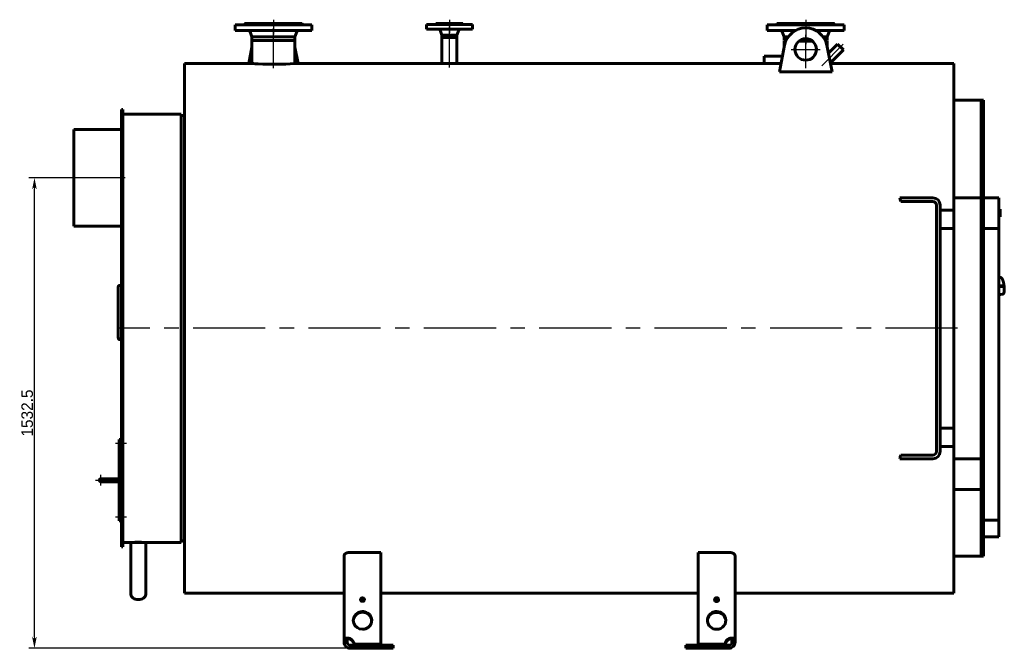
# Model space of a CAD drawing. Header units: millimetres. Extents: x 0 to 4672, y -177 to 841.
# Tile 3 of 6: x 1386 to 1814, y -136 to 137. Entities that reach past the tile are written whole.
import ezdxf

# ---------------------------------------------------------------- set-up
doc = ezdxf.new("R2010")
doc.units = ezdxf.units.MM
for name, pattern in [('CENTER_per1_scale0.029528', [1.5, 0.9375, -0.1875, 0.1875, -0.1875]), ('CENTER_per1_scale0.196850', [10, 6.25, -1.25, 1.25, -1.25]), ('CENTER_per1_scale0.228346', [11.6, 7.25, -1.45, 1.45, -1.45]), ('CENTER_per1_scale0.295276', [15, 9.375, -1.875, 1.875, -1.875]), ('CENTER_per1_scale0.393701', [20, 12.5, -2.5, 2.5, -2.5]), ('CENTER_per1_scale0.549103', [27.894428, 17.434017, -3.486803, 3.486803, -3.486803]), ('CENTER_per1_scale0.935039', [47.5, 29.6875, -5.9375, 5.9375, -5.9375]), ('CENTER_per2_scale0.688976', [35, 21.875, -4.375, 4.375, -4.375]), ('CENTER_per2_scale0.725328', [36.846672, 23.02917, -4.605834, 4.605834, -4.605834]), ('CENTER_per2_scale0.736546', [37.416536, 23.385335, -4.677067, 4.677067, -4.677067]), ('CENTER_per36_scale0.986075', [50.092593, 31.30787, -6.261574, 6.261574, -6.261574]), ('CENTER_per3_scale0.693750', [35.2425, 22.026562, -4.405312, 4.405312, -4.405312]), ('CENTER_per3_scale0.712141', [36.176784, 22.61049, -4.522098, 4.522098, -4.522098]), ('CENTER_per4_scale0.762795', [38.75, 24.21875, -4.84375, 4.84375, -4.84375])]:
    doc.linetypes.add(name, pattern=pattern)
doc.styles.add('TextStyle_1', font='T-FLEX Type A.TTF', dxfattribs={"height": 5})
doc.dimstyles.new('DIM_ST_1', dxfattribs={"dimtxt": 5, "dimasz": 5, "dimexe": 2.5, "dimexo": 0, "dimtad": 1, "dimlfac": 7.5, "dimrnd": 0.01, "dimdsep": 46, "dimtxsty": 'TextStyle_1', "dimblk": 'Arrow_3_C7_Status', "dimcen": 0.09, "dimclrd": 7, "dimclre": 7, "dimclrt": 7, "dimazin": 0, "dimtfac": 1, "dimtdec": 0, "dimtmove": 0, "dimatfit": 0, "dimldrblk": 'NONE', "dimfxl": 1, "dimtvp": 1, "dimtolj": 1, "dimarcsym": 0})

# ---------------------------------------------------------------- blocks, each defined once
blk = doc.blocks.new('Arrow_3_C7_Status')
at = {"color": 7, "linetype": 'Continuous', "lineweight": 0}
blk.add_line((-1, 0), (-0.8, 0), dxfattribs=at)
at = {"color": 7}
blk.add_solid([(-1, -0.2), (0, 0), (-0.8, 0), (-1, 0.2)], dxfattribs=at)
blk = doc.blocks.new('*D7')
at = {"color": 7, "lineweight": -2}
for p, q in [((-201.98, 68.67), (-221.56, 68.67)), ((-219.06, -130.67), (-219.06, 63.67)), ((-80.25, -135.67), (-221.56, -135.67))]:
    blk.add_line(p, q, dxfattribs=at)
at = {"layer": 'Defpoints', "color": 0}
for p in [(-219.06, 68.67), (-201.98, 68.67), (-80.25, -135.67)]:
    blk.add_point(p, dxfattribs=at)
at = {"color": 7, "lineweight": -2, "xscale": 5, "yscale": 5, "zscale": 5}
for p, rotation in [((-219.06, 68.67), 90), ((-219.06, -135.67), 270)]:
    blk.add_blockref('Arrow_3_C7_Status', p, dxfattribs=dict(at, rotation=rotation))
at = {"color": 7, "insert": (-222.19, -33.5), "char_height": 5, "attachment_point": 5, "rotation": 90, "style": 'TextStyle_1'}
blk.add_mtext('\\A1;1532.5{\\H0.5x;\\S^ ;}', dxfattribs=at)
blk = doc.blocks.new('_None')
blk = doc.blocks.new('Проекция_1')
at = {"color": 7, "linetype": 'CENTER_per1_scale0.029528', "lineweight": 25}
for p, q in [((-115.3159, 137.3333), (-115.3159, 133.8)), ((-38.9159, 137.3333), (-38.9159, 133.8)), ((115.7507, 137.3333), (115.7507, 133.8))]:
    blk.add_line(p, q, dxfattribs=at)
at = {"color": 7, "linetype": 'CENTER_per1_scale0.393701', "lineweight": 25}
for p, q in [((-115.3159, 136.9333), (-115.3159, 130.9333)), ((115.7507, 136.9333), (115.7507, 130.9333))]:
    blk.add_line(p, q, dxfattribs=at)
at = {"color": 7, "linetype": 'CENTER_per1_scale0.295276', "lineweight": 25}
blk.add_line((-38.9159, 136.9333), (-38.9159, 131.6), dxfattribs=at)
at = {"color": 7, "linetype": 'Continuous', "lineweight": 60}
for p, q in [((-121.694, 135.1333), (-131.9826, 135.1333)), ((-131.9826, 135.1333), (-131.9826, 132.6)), ((-121.694, 132.6), (-131.9826, 132.6)), ((-128.0493, 135.2667), (-120.1888, 135.2667)), ((-128.0493, 135.2667), (-128.0493, 135.1333)), ((-127.8493, 135.6667), (-120.1122, 135.6667)), ((-127.8493, 135.6667), (-127.8493, 135.4667)), ((-98.6493, 135.1333), (-121.694, 135.1333)), ((-98.6493, 132.6), (-121.694, 132.6)), ((-120.1888, 135.2667), (-102.5826, 135.2667)), ((-120.1122, 135.6667), (-102.7826, 135.6667)), ((-102.7826, 135.4667), (-102.7826, 135.6667)), ((-102.5826, 135.1333), (-102.5826, 135.2667)), ((-98.6493, 132.6), (-98.6493, 135.1333)), ((-48.9159, 135.2667), (-28.9159, 135.2667)), ((-48.9159, 135.2667), (-48.9159, 133.2667)), ((-48.9159, 133.2667), (-28.9159, 133.2667)), ((-44.7826, 135.6667), (-33.0493, 135.6667)), ((-44.7826, 135.6667), (-44.7826, 135.4667)), ((-42.9833, 132.759), (-42.1359, 130.6)), ((-35.6959, 130.6), (-34.8485, 132.759)), ((-33.0493, 135.4667), (-33.0493, 135.6667)), ((-28.9159, 133.2667), (-28.9159, 135.2667)), ((99.0841, 135.1333), (122.1288, 135.1333)), ((99.0841, 135.1333), (99.0841, 132.6)), ((99.0841, 132.6), (111.293, 132.6)), ((103.0174, 135.2667), (103.0174, 135.1333)), ((103.0174, 135.2667), (120.6236, 135.2667)), ((103.2174, 135.6667), (120.547, 135.6667)), ((103.2174, 135.6667), (103.2174, 135.4667)), ((120.2084, 132.6), (122.1288, 132.6)), ((120.547, 135.6667), (128.2841, 135.6667)), ((120.6236, 135.2667), (128.4841, 135.2667)), ((132.4174, 135.1333), (122.1288, 135.1333)), ((132.4174, 132.6), (122.1288, 132.6)), ((128.2841, 135.4667), (128.2841, 135.6667)), ((128.4841, 135.1333), (128.4841, 135.2667)), ((132.4174, 132.6), (132.4174, 135.1333)), ((-125.4517, 132.0526), (-124.6293, 129.9333)), ((-124.6293, 129.9333), (-124.6293, 128.3333)), ((-124.6293, 129.9333), (-118.88, 129.9333)), ((-121.9015, 128.3333), (-124.6293, 128.3333)), ((-124.6293, 128.3333), (-124.6293, 118.3333)), ((-124.6293, 128.3333), (-118.88, 128.3333)), ((-106.0026, 128.3333), (-121.9015, 128.3333)), ((-118.88, 129.9333), (-106.0026, 129.9333)), ((-118.88, 128.3333), (-106.0026, 128.3333)), ((-106.0026, 129.9333), (-105.1801, 132.0526)), ((-106.0026, 128.3333), (-106.0026, 129.9333)), ((-106.0026, 118.3333), (-106.0026, 128.3333)), ((-42.1359, 130.6), (-42.1359, 129.6667)), ((-42.1359, 130.6), (-35.6959, 130.6)), ((-35.6959, 129.6667), (-42.1359, 129.6667)), ((-42.1359, 129.6667), (-42.1359, 118.3333)), ((-42.1359, 129.6667), (-35.6959, 129.6667)), ((-35.6959, 129.6667), (-35.6959, 130.6)), ((-35.6959, 118.3333), (-35.6959, 129.6667)), ((105.6149, 132.0526), (106.4374, 129.9333)), ((106.4374, 129.9333), (106.4374, 128.3333)), ((106.4374, 129.9333), (108.2345, 129.9333)), ((106.4374, 128.3333), (107.2867, 128.3333)), ((113.2394, 128.3333), (118.262, 128.3333)), ((123.2669, 129.9333), (125.0641, 129.9333)), ((124.2148, 128.3333), (125.0641, 128.3333)), ((125.0641, 129.9333), (125.8865, 132.0526)), ((125.0641, 128.3333), (125.0641, 129.9333)), ((-124.6293, 125.4167), (-126.0328, 118.3333)), ((-104.599, 118.3333), (-106.0026, 125.4167)), ((106.5954, 126.2141), (104.3145, 114.7031)), ((107.1121, 127.9333), (106.4374, 127.9333)), ((106.4374, 127.9333), (106.4374, 125.4167)), ((118.7992, 127.9333), (112.7022, 127.9333)), ((125.0641, 127.9333), (124.3894, 127.9333)), ((127.187, 114.7031), (124.9061, 126.2141)), ((125.0641, 125.4167), (125.0641, 127.9333)), ((129.599, 126.7377), (125.5956, 122.7343)), ((126.4344, 118.5009), (132.1351, 124.2016)), ((129.599, 126.7377), (132.1351, 124.2016)), ((97.7707, 121.46), (97.7707, 118.3272)), ((105.6534, 121.46), (97.7707, 121.46)), ((-153.9826, -111.6667), (-153.9826, 118.3333)), ((-124.6293, 118.3333), (-153.9826, 118.3333)), ((-42.1359, 118.3333), (-106.0026, 118.3333)), ((97.7707, 118.3333), (-35.6959, 118.3333)), ((105.0326, 118.3272), (97.7707, 118.3272)), ((180.0174, 118.3333), (126.4676, 118.3333)), ((180.0174, 118.3333), (180.0174, 54.6667)), ((127.187, 114.7031), (104.3145, 114.7031)), ((-181.3159, 90.55), (-181.3159, 98.3333)), ((-180.6493, 98.3333), (-181.3159, 98.3333)), ((-180.6493, 90.55), (-180.6493, 98.3333)), ((191.8841, 102.3333), (180.0174, 102.3333)), ((191.8841, 60), (191.8841, 102.3333)), ((192.9507, 102.3333), (191.8841, 102.3333)), ((191.8841, 60), (191.8841, 102.3333)), ((192.9507, 60), (192.9507, 102.3333)), ((-155.3159, 96.3333), (-180.6493, 96.3333)), ((-155.3159, 96.3333), (-155.3159, 3.3333)), ((-153.9826, 95.6667), (-155.3159, 95.6667)), ((-181.3159, 90.55), (-181.3159, 90.0038)), ((-181.3159, 83.3372), (-181.3159, 90.0038)), ((-181.3159, 90.0038), (-180.6493, 90.0038)), ((-180.6493, 90.55), (-180.6493, 90.0038)), ((-180.6493, 83.3372), (-180.6493, 90.0038)), ((-201.9826, 89.6667), (-181.3159, 89.6667)), ((-201.9826, 47.6667), (-201.9826, 89.6667)), ((-181.3159, 77.6726), (-181.3159, 83.3372)), ((-180.6493, 77.6726), (-180.6493, 83.3372)), ((-181.3159, 72.7979), (-181.3159, 77.6726)), ((-180.6493, 77.6726), (-180.6493, 72.7979)), ((-181.3159, 72.7979), (-181.3159, -91.6667)), ((-180.6493, 72.7979), (-180.6493, -91.6667)), ((163.4787, 60), (156.6631, 60)), ((163.4787, 60), (166.6049, 60)), ((170.9507, 60), (166.6049, 60)), ((191.8841, 60), (180.0174, 60)), ((192.9507, 60), (191.8841, 60)), ((191.8841, 60), (191.8841, 41.3333)), ((191.8841, 60), (191.8841, 41.3333)), ((192.9507, 60), (192.9507, 41.3333)), ((199.6174, 60), (192.9507, 60)), ((192.9507, 60), (192.9507, 46.6667)), ((199.6174, 46.6667), (199.6174, 60)), ((163.4787, 58.4), (156.9921, 58.4)), ((166.6049, 58.4), (163.4787, 58.4)), ((170.9507, 58.4), (166.6049, 58.4)), ((172.5507, 56.8), (172.5507, -50.1333)), ((174.1507, 56.8), (174.1507, -50.1333)), ((174.1507, 54.6667), (180.0174, 54.6667)), ((180.0174, 46.6667), (180.0174, 54.6667)), ((200.1774, 55.0357), (199.6174, 55.0357)), ((200.1774, 51.7019), (199.6174, 51.7019)), ((199.6174, 51.6941), (200.1774, 51.6941)), ((200.1774, 51.7019), (200.1774, 55.0357)), ((200.1774, 55.0295), (200.1774, 55.0295)), ((200.1774, 51.6976), (200.1774, 51.6997)), ((200.1774, 51.6946), (200.1774, 51.6976)), ((-201.9826, 47.6667), (-181.3159, 47.6667)), ((180.0174, 46.6667), (174.1507, 46.6667)), ((180.0174, 46.6667), (180.0174, -40)), ((192.9507, 46.6667), (199.6174, 46.6667)), ((199.6174, -80.0726), (199.6174, 46.6667)), ((191.8841, 41.3333), (191.8841, 3.3333)), ((191.8841, -34.6667), (191.8841, 41.3333)), ((192.9507, 41.3333), (192.9507, 3.3333)), ((-182.6493, 21.44), (-182.6493, -0.5749)), ((-181.3159, 21.9339), (-181.9826, 21.9339)), ((200.2503, 25.3798), (199.6174, 25.295)), ((201.4156, 21.9655), (199.6174, 21.7246)), ((199.6174, 21.2631), (201.4744, 21.5119)), ((201.4473, 21.967), (201.4222, 21.9661)), ((201.4348, 21.9667), (201.4511, 21.967)), ((201.4926, 21.5171), (201.5209, 21.5285)), ((201.5539, 21.756), (201.5729, 21.6019)), ((201.5765, 21.9153), (201.5967, 21.7626)), ((201.5967, 21.7626), (201.6155, 21.6099)), ((199.6174, 17.8961), (201.2241, 18.1114)), ((-155.3159, 3.3333), (-155.3159, -89.6667)), ((191.8841, 3.3333), (191.8841, -34.6667)), ((192.9507, 3.3333), (192.9507, -34.6667)), ((-182.6493, -0.974), (-182.6493, -0.5749)), ((-181.9826, -1.2195), (-181.3159, -1.2195)), ((-181.9826, -1.6038), (-181.3159, -1.6038)), ((191.8841, -53.3333), (191.8841, -34.6667)), ((191.8841, -53.3333), (191.8841, -34.6667)), ((192.9507, -53.3333), (192.9507, -34.6667)), ((174.1507, -40), (180.0174, -40)), ((180.0174, -48), (180.0174, -40)), ((-182.2493, -46.3333), (-182.2493, -45)), ((-182.2493, -45), (-181.5826, -45)), ((-182.2493, -46.3333), (-182.2493, -45)), ((-182.2493, -45), (-181.5826, -45)), ((-182.2493, -46.3333), (-182.2493, -79)), ((-182.2493, -46.3333), (-182.2493, -79)), ((-181.5826, -45), (-181.5826, -46.3333)), ((-181.5826, -45), (-181.5826, -46.3333)), ((-181.3159, -46), (-181.5826, -46)), ((-181.5826, -79), (-181.5826, -46.3333)), ((-181.5826, -79), (-181.5826, -46.3333)), ((-181.5826, -47.3333), (-181.3159, -47.3333)), ((180.0174, -48), (174.1507, -48)), ((180.0174, -48), (180.0174, -111.6667)), ((156.6631, -53.3333), (163.4787, -53.3333)), ((156.9921, -51.7333), (163.4787, -51.7333)), ((163.4787, -51.7333), (166.6049, -51.7333)), ((166.6049, -53.3333), (163.4787, -53.3333)), ((170.9507, -51.7333), (166.6049, -51.7333)), ((170.9507, -53.3333), (166.6049, -53.3333)), ((191.8841, -53.3333), (180.0174, -53.3333)), ((191.8841, -53.3333), (191.8841, -95.6667)), ((192.9507, -53.3333), (191.8841, -53.3333)), ((191.8841, -66.6702), (191.8841, -53.3333)), ((192.9507, -53.3333), (192.9507, -95.6667)), ((-188.5826, -62), (-190.2493, -62)), ((-188.5826, -62), (-190.2493, -62)), ((-190.2493, -63.3333), (-188.5826, -63.3333)), ((-190.2493, -63.3333), (-188.5826, -63.3333)), ((-182.2493, -62), (-188.5826, -62)), ((-182.2493, -62), (-188.5826, -62)), ((-182.2493, -62), (-188.5826, -62)), ((-188.5826, -63.3333), (-182.2493, -63.3333)), ((-188.5826, -63.3333), (-182.2493, -63.3333)), ((180.0174, -66.6702), (191.8841, -66.6702)), ((180.0174, -66.6702), (191.8841, -66.6702)), ((191.8841, -66.6702), (191.8841, -95.6667)), ((-182.2493, -80.3333), (-182.2493, -79)), ((-182.2493, -80.3333), (-182.2493, -79)), ((-181.5826, -80.3333), (-182.2493, -80.3333)), ((-181.5826, -80.3333), (-182.2493, -80.3333)), ((-181.3159, -78), (-181.5826, -78)), ((-181.5826, -79), (-181.5826, -80.3333)), ((-181.5826, -79), (-181.5826, -80.3333)), ((-181.5826, -79.3333), (-181.3159, -79.3333)), ((192.9507, -87.226), (192.9507, -80.0726)), ((192.9507, -80.0726), (199.6174, -80.0726)), ((199.6174, -80.0726), (199.6174, -87.226)), ((-180.6493, -89.6667), (-177.2026, -89.6667)), ((-177.2026, -89.6667), (-173.9826, -89.6667)), ((-177.2026, -89.6667), (-177.2026, -112.2328)), ((-173.9826, -89.6667), (-170.7626, -89.6667)), ((-170.7626, -89.6667), (-170.7626, -112.2328)), ((-170.7626, -89.6667), (-155.3159, -89.6667)), ((-155.3159, -89), (-153.9826, -89)), ((199.6174, -87.226), (192.9507, -87.226)), ((-181.3159, -91.6667), (-180.6493, -91.6667)), ((-68.6493, -94.0002), (-81.9826, -94.0002)), ((-68.6493, -94.0002), (-68.6493, -133.8595)), ((82.4174, -94.0002), (69.0841, -94.0002)), ((69.0841, -133.8595), (69.0841, -94.0002)), ((-84.6493, -132.1375), (-84.6493, -95.4528)), ((85.0841, -95.4528), (85.0841, -132.1375)), ((180.0174, -95.6667), (191.8841, -95.6667)), ((191.8841, -95.6667), (192.9507, -95.6667)), ((-173.983, -114.5097), (-173.983, -114.5097)), ((-173.9822, -114.5097), (-173.9822, -114.5097)), ((-153.9826, -111.6667), (-84.6493, -111.6667)), ((-68.6493, -111.6667), (69.0841, -111.6667)), ((85.0841, -111.6667), (180.0174, -111.6667)), ((-84.6493, -132.1375), (-84.6493, -133)), ((-84.6493, -132.1375), (-83.3159, -132.1375)), ((-83.3159, -132.1375), (-83.3159, -133)), ((-81.9826, -131.7924), (-81.9826, -131.4473)), ((82.4174, -131.7924), (82.4174, -131.4473)), ((83.7507, -133), (83.7507, -132.1375)), ((85.0841, -132.1375), (83.7507, -132.1375)), ((85.0841, -133), (85.0841, -132.1375)), ((-84.6493, -133), (-83.3159, -133)), ((-81.9826, -134.3333), (-80.2496, -134.3333)), ((-81.9826, -134.3333), (-81.9826, -135.6667)), ((-81.9826, -135.6667), (-80.2496, -135.6667)), ((-80.2496, -134.2045), (-80.2496, -133.8595)), ((-68.6493, -133.8595), (-80.2496, -133.8595)), ((-68.6493, -134.2045), (-80.2496, -134.2045)), ((-63.3159, -134.3333), (-80.2496, -134.3333)), ((-80.2496, -134.3333), (-80.2496, -135.6667)), ((-80.2496, -135.6667), (-63.3159, -135.6667)), ((-68.6493, -133.8595), (-68.6493, -134.2045)), ((-63.3159, -135.6667), (-63.3159, -134.3333)), ((80.6844, -134.3333), (63.7507, -134.3333)), ((63.7507, -134.3333), (63.7507, -135.6667)), ((63.7507, -135.6667), (80.6844, -135.6667)), ((69.0841, -133.8595), (69.0841, -134.2045)), ((80.6844, -133.8595), (69.0841, -133.8595)), ((80.6844, -134.2045), (69.0841, -134.2045)), ((80.6844, -134.2045), (80.6844, -133.8595)), ((80.6844, -134.3333), (82.4174, -134.3333)), ((80.6844, -135.6667), (80.6844, -134.3333)), ((80.6844, -135.6667), (82.4174, -135.6667)), ((82.4174, -134.3333), (82.4174, -135.6667)), ((85.0841, -133), (83.7507, -133))]:
    blk.add_line(p, q, dxfattribs=at)
at = {"color": 7, "linetype": 'CENTER_per3_scale0.693750', "lineweight": 25}
blk.add_line((-115.3159, 116.2889), (-115.3159, 133.7193), dxfattribs=at)
at = {"color": 7, "linetype": 'CENTER_per3_scale0.712141', "lineweight": 25}
blk.add_line((-38.9159, 116.6216), (-38.9159, 134.4256), dxfattribs=at)
at = {"color": 7, "linetype": 'CENTER_per1_scale0.549103', "lineweight": 25}
blk.add_line((115.7507, 133.7193), (115.7507, 126.6667), dxfattribs=at)
at = {"color": 7, "linetype": 'CENTER_per2_scale0.688976', "lineweight": 25}
for p, q in [((115.7507, 118.0667), (115.7507, 130.7333)), ((109.4174, 124.4), (122.0841, 124.4))]:
    blk.add_line(p, q, dxfattribs=at)
at = {"color": 7, "linetype": 'CENTER_per2_scale0.736546', "lineweight": 25}
blk.add_line((115.7507, 116.2889), (115.7507, 129.6), dxfattribs=at)
at = {"color": 7, "linetype": 'CENTER_per2_scale0.725328', "lineweight": 25}
blk.add_line((122.7407, 117.3433), (132.0456, 126.6482), dxfattribs=at)
at = {"color": 7, "linetype": 'CENTER_per4_scale0.762795', "lineweight": 25}
blk.add_line((-179.6493, 68.6667), (-203.6493, 68.6667), dxfattribs=at)
at = {"color": 7, "linetype": 'CENTER_per36_scale0.986075', "lineweight": 25}
blk.add_line((181.6841, 3.3333), (-182.3159, 3.3333), dxfattribs=at)
at = {"color": 7, "linetype": 'CENTER_per1_scale0.228346', "lineweight": 25}
for p, q in [((-179.0359, -46.6667), (-183.9159, -46.6667)), ((-179.0359, -78.6667), (-183.9159, -78.6667))]:
    blk.add_line(p, q, dxfattribs=at)
at = {"color": 7, "linetype": 'CENTER_per1_scale0.196850', "lineweight": 25}
for p, q in [((-192.5826, -62.6667), (-187.9159, -62.6667)), ((-190.2493, -65), (-190.2493, -60.3333))]:
    blk.add_line(p, q, dxfattribs=at)
at = {"color": 7, "linetype": 'CENTER_per1_scale0.935039', "lineweight": 25}
blk.add_line((-190.2493, -62.6667), (-180.5826, -62.6667), dxfattribs=at)
at = {"color": 7, "lineweight": 60, "flags": 128}
for points in [[(-181.9826, 21.9339), (-182.0479, 21.9315), (-182.1127, 21.9244), (-182.1761, 21.9127), (-182.2377, 21.8965), (-182.2969, 21.8758), (-182.353, 21.851), (-182.4055, 21.8222), (-182.454, 21.7898), (-182.4979, 21.7539), (-182.5369, 21.715), (-182.5705, 21.6735), (-182.5985, 21.6296), (-182.6205, 21.5839), (-182.6364, 21.5368), (-182.646, 21.4886), (-182.6493, 21.44)], [(201.224, 18.1114), (201.2263, 18.1117), (201.2626, 18.1179), (201.2983, 18.1264), (201.3331, 18.1372), (201.3671, 18.1501), (201.4002, 18.1651), (201.4323, 18.182), (201.4633, 18.2009), (201.4933, 18.2217), (201.5222, 18.2443), (201.5502, 18.2688), (201.5773, 18.2952), (201.6036, 18.3237), (201.6291, 18.3544), (201.6539, 18.3875), (201.6781, 18.4233), (201.7017, 18.462), (201.7248, 18.504), (201.7473, 18.5493), (201.7689, 18.5979), (201.7896, 18.6495), (201.8091, 18.7035), (201.8272, 18.7595), (201.8439, 18.8169), (201.8594, 18.8755), (201.8737, 18.9354), (201.8868, 18.9964), (201.8988, 19.0585), (201.9099, 19.1218), (201.9201, 19.1864), (201.9295, 19.2522), (201.9379, 19.3192), (201.9456, 19.3874), (201.9526, 19.4569), (201.9587, 19.5276), (201.9642, 19.5996), (201.9689, 19.6728), (201.9729, 19.7471), (201.9762, 19.8227), (201.9788, 19.8993), (201.9807, 19.9771), (201.982, 20.0559), (201.9826, 20.1358), (201.9825, 20.2167), (201.9818, 20.2985), (201.9804, 20.3812), (201.9784, 20.4648), (201.9757, 20.5492), (201.9724, 20.6344), (201.9685, 20.7203), (201.9639, 20.8069), (201.9587, 20.8941), (201.9529, 20.9818), (201.9464, 21.07), (201.9394, 21.1587), (201.9317, 21.2478), (201.9235, 21.3373), (201.9146, 21.427), (201.9052, 21.5169), (201.8952, 21.607), (201.8846, 21.6973), (201.8735, 21.7875), (201.8618, 21.8778), (201.8495, 21.968), (201.8367, 22.0581), (201.8234, 22.148), (201.8095, 22.2377), (201.7952, 22.327), (201.7803, 22.416), (201.7649, 22.5046), (201.7491, 22.5927), (201.7327, 22.6803), (201.7159, 22.7674), (201.6986, 22.8537), (201.6809, 22.9394), (201.6627, 23.0244), (201.6441, 23.1085), (201.6251, 23.1918), (201.6056, 23.2742), (201.5858, 23.3557), (201.5655, 23.4361), (201.5449, 23.5155), (201.5239, 23.5939), (201.5025, 23.6711), (201.4807, 23.7471), (201.4586, 23.8219), (201.4362, 23.8954), (201.4133, 23.9677), (201.3901, 24.0386), (201.3666, 24.1082), (201.3427, 24.1765), (201.3185, 24.2433), (201.2939, 24.3087), (201.2689, 24.3726), (201.2435, 24.4352), (201.2177, 24.4962), (201.1915, 24.5558), (201.1647, 24.6139), (201.1375, 24.6706), (201.1096, 24.7258), (201.0811, 24.7796), (201.0518, 24.832), (201.0216, 24.883), (200.9904, 24.9325), (200.958, 24.9807), (200.9244, 25.0272), (200.8895, 25.072), (200.8534, 25.1145), (200.8165, 25.1541), (200.7833, 25.1866), (200.7503, 25.2159), (200.7176, 25.2424), (200.6849, 25.2663), (200.6523, 25.2876), (200.6196, 25.3067), (200.5867, 25.3236), (200.5499, 25.3399), (200.5128, 25.3537), (200.4756, 25.3649), (200.4383, 25.3736), (200.4008, 25.3798), (200.3634, 25.3835), (200.3285, 25.3848), (200.3167, 25.3847)], [(201.529, 21.5842), (201.5275, 21.5594), (201.523, 21.5469), (201.516, 21.5355), (201.5068, 21.526), (201.496, 21.5188), (201.4876, 21.5163)], [(-182.6493, -0.5749), (-182.646, -0.638), (-182.6364, -0.7005), (-182.6205, -0.7618), (-182.5985, -0.8213), (-182.5705, -0.8785), (-182.5369, -0.9327), (-182.4979, -0.9836), (-182.454, -1.0305), (-182.4055, -1.073), (-182.353, -1.1107), (-182.2969, -1.1433), (-182.2377, -1.1704), (-182.1761, -1.1917), (-182.1127, -1.2071), (-182.0479, -1.2164), (-181.9826, -1.2195)], [(-182.6493, -0.974), (-182.646, -1.0356), (-182.6364, -1.0967), (-182.6205, -1.1566), (-182.5985, -1.2147), (-182.5705, -1.2706), (-182.5369, -1.3236), (-182.4979, -1.3733), (-182.454, -1.4191), (-182.4055, -1.4606), (-182.353, -1.4975), (-182.2969, -1.5293), (-182.2377, -1.5558), (-182.1761, -1.5767), (-182.1127, -1.5917), (-182.0479, -1.6008), (-181.9826, -1.6038)], [(-84.6493, -95.4528), (-84.6449, -95.3714), (-84.6318, -95.29), (-84.6099, -95.209), (-84.5785, -95.1263), (-84.5379, -95.0443), (-84.4885, -94.9636), (-84.4319, -94.8865), (-84.3671, -94.8109), (-84.2944, -94.7372), (-84.2113, -94.6635), (-84.12, -94.5923), (-84.021, -94.524), (-83.9195, -94.4616), (-83.8113, -94.4023), (-83.6969, -94.3462), (-83.5727, -94.2921), (-83.4424, -94.2418), (-83.3068, -94.1958), (-83.1761, -94.157), (-83.0412, -94.1221), (-82.903, -94.0914), (-82.7571, -94.0642), (-82.6083, -94.0417), (-82.4574, -94.024), (-82.3401, -94.0136), (-82.2221, -94.0062), (-82.1025, -94.0017), (-81.9826, -94.0002)], [(82.4174, -94.0002), (82.5603, -94.0024), (82.7028, -94.0088), (82.8444, -94.0194), (82.9887, -94.0347), (83.1312, -94.0544), (83.2713, -94.0784), (83.4047, -94.1057), (83.5351, -94.1368), (83.6621, -94.1716), (83.7887, -94.2111), (83.911, -94.2543), (84.0287, -94.3008), (84.1405, -94.3503), (84.2472, -94.4028), (84.3483, -94.4582), (84.4462, -94.5178), (84.5378, -94.5801), (84.6229, -94.6446), (84.7024, -94.7124), (84.7748, -94.7822), (84.8399, -94.8538), (84.899, -94.9289), (84.9501, -95.0055), (84.9932, -95.0832), (85.0206, -95.1436), (85.0432, -95.2044), (85.0609, -95.2655), (85.0737, -95.3278), (85.0815, -95.3903), (85.0841, -95.4528)], [(-81.9826, -131.4473), (-82.1162, -131.3986), (-82.2509, -131.3551), (-82.386, -131.3171), (-82.5252, -131.2835), (-82.6639, -131.2556), (-82.8015, -131.2333), (-82.933, -131.2171), (-83.0627, -131.2062), (-83.1898, -131.2005), (-83.3178, -131.1999), (-83.4424, -131.2048), (-83.5627, -131.2149), (-83.6705, -131.2291), (-83.7741, -131.2477), (-83.8729, -131.2708), (-83.9695, -131.2991), (-84.0606, -131.3318), (-84.1457, -131.369), (-84.2215, -131.4087), (-84.2916, -131.4522), (-84.3555, -131.4995), (-84.4149, -131.552), (-84.4677, -131.6083), (-84.5137, -131.6683), (-84.555, -131.7357), (-84.5888, -131.807), (-84.615, -131.8821), (-84.6341, -131.9635), (-84.6455, -132.0487), (-84.6493, -132.1375)], [(-81.9826, -131.7924), (-82.0669, -131.7312), (-82.1543, -131.6756), (-82.244, -131.6264), (-82.3351, -131.5842), (-82.4093, -131.5556), (-82.4839, -131.5321), (-82.5582, -131.5138), (-82.6315, -131.5011), (-82.7029, -131.494), (-82.7784, -131.4932), (-82.851, -131.4992), (-82.9197, -131.5122), (-82.9836, -131.532), (-83.0369, -131.5557), (-83.0859, -131.5848), (-83.1303, -131.6189), (-83.1696, -131.6576), (-83.2046, -131.7016), (-83.2345, -131.7502), (-83.2595, -131.8027), (-83.2795, -131.8586), (-83.296, -131.9234), (-83.3073, -131.9918), (-83.3138, -132.0634), (-83.3159, -132.1375)], [(85.0841, -132.1375), (85.0806, -132.0519), (85.0701, -131.9697), (85.0523, -131.8911), (85.0263, -131.8139), (84.9925, -131.7406), (84.9507, -131.6715), (84.9037, -131.6097), (84.8496, -131.5519), (84.7885, -131.498), (84.7183, -131.4468), (84.641, -131.4001), (84.5568, -131.358), (84.4726, -131.323), (84.3829, -131.2923), (84.2881, -131.2658), (84.1852, -131.243), (84.0775, -131.225), (83.9654, -131.2117), (83.854, -131.2034), (83.7392, -131.1997), (83.6215, -131.2005), (83.4978, -131.2062), (83.3716, -131.2168), (83.2436, -131.2323), (83.1089, -131.2537), (82.973, -131.2807), (82.8366, -131.313), (82.6962, -131.352), (82.5562, -131.3968), (82.4174, -131.4473)], [(83.7507, -132.1375), (83.748, -132.0538), (83.7395, -131.9734), (83.7248, -131.8971), (83.7033, -131.8258), (83.6805, -131.7721), (83.6527, -131.7221), (83.6199, -131.6761), (83.5821, -131.6346), (83.5394, -131.598), (83.4871, -131.5641), (83.429, -131.5363), (83.3658, -131.5151), (83.2982, -131.5009), (83.2336, -131.4941), (83.1659, -131.493), (83.096, -131.4975), (83.0247, -131.5075), (82.9508, -131.5234), (82.876, -131.5449), (82.8012, -131.5715), (82.7269, -131.6031), (82.647, -131.6429), (82.5684, -131.6881), (82.4917, -131.7381), (82.4174, -131.7924)]]:
    blk.add_lwpolyline(points, dxfattribs=at)
at = {"color": 7, "linetype": 'Continuous', "lineweight": 60}
blk.add_circle((115.7507, 124.4), 4.6667, dxfattribs=at)
for centre, radius, start, end in [((-128.0493, 135.4667), 0.2, 270, 0), ((-126.4461, 131.6667), 1.0667, 21.210996, 61.044976), ((-104.1857, 131.6667), 1.0667, 118.955024, 158.789004), ((-102.5826, 135.4667), 0.2, 180, 270), ((-44.9826, 135.4667), 0.2, 270, 0.000012), ((-43.728, 132.4667), 0.8, 21.430007, 90), ((-34.1039, 132.4667), 0.8, 90, 158.569993), ((-32.8493, 135.4667), 0.2, 180, 270), ((103.0174, 135.4667), 0.2, 270, 0), ((104.6205, 131.6667), 1.0667, 21.210996, 61.044976), ((115.7507, 124.4), 9.3333, 11.207913, 168.792087), ((126.8809, 131.6667), 1.0667, 118.955024, 158.789004), ((128.4841, 135.4667), 0.2, 179.999981, 270), ((-115.3289, 232.9571), 115.0004, 265.361288, 266.723625), ((-115.3137, 232.9562), 115.0004, 266.716035, 274.644077), ((-38.9159, 233.2907), 115.0024, 268.395762, 271.604462), ((-59.496, 14.7132), 220.8521, 11.408946, 11.832722), ((170.9507, 56.8), 3.2, 360, 90), ((170.9507, 56.8), 1.6, 0, 90), ((200.323, 24.8678), 0.517, 90.702226, 98.083351), ((201.4244, 21.8995), 0.0667, 91.952445, 97.63074), ((184.3701, 19.5528), 17.23, 6.741467, 7.838065), ((201.4655, 21.578), 0.0667, 277.63074, 291.901394), ((184.5657, 19.579), 17.0814, 6.741467, 7.838065), ((201.7079, 20.9018), 0.868, 97.359866, 100.222824), ((170.9507, -50.1333), 3.2, 270, 0), ((170.9507, -50.1333), 1.6, 270, 0), ((-59.496, -8.0465), 220.8521, 348.167278, 348.591054), ((-190.2493, -62.6667), 0.6667, 90, 179.99999), ((-190.2493, -62.6667), 0.6667, 90, 179.99999), ((-190.2493, -62.6667), 0.6667, 179.99999, 270), ((-190.2493, -62.6667), 0.6667, 179.99999, 270), ((-173.9826, -181.9588), 92.3366, 88.220954, 91.779087), ((-81.9827, -133.0001), 2.6666, 179.998025, 270.001975), ((-81.9825, -132.9999), 1.3335, 180.006163, 269.993837), ((82.4175, -133.0001), 2.6666, 269.998025, 0.001975), ((82.4173, -132.9999), 1.3335, 270.006163, 359.993837)]:
    blk.add_arc(centre, radius, start, end, dxfattribs=at)
for centre, major_axis, ratio, start_param, end_param in [((201.5965, 21.919), (-0.066, -0.0091), 0.01509636, 0.29750939, 1.25961562), ((200.7195, 21.7432), (0.4911, -3.6656), 0.22414388, 1.54425182, 1.58627253), ((-173.9826, -112.2328), (3.22, 0), 0.70710678, 3.14159265, 4.71238898), ((-173.9826, -112.2328), (3.22, 0), 0.70710678, 4.71238898, 6.28318531), ((-76.6493, -114.5409), (0.8667, 0), 0.96592583, 6.02138592, 10.99557429), ((-76.6493, -114.886), (0.8667, 0), 0.96592583, 0.2076028, 2.93398986), ((-76.6493, -114.5409), (0.8667, 0), 0.96592583, 4.71238898, 6.02138592), ((77.0841, -114.5409), (0.8667, 0), 0.96592583, 0.26179939, 4.71238898), ((77.0841, -114.886), (0.8667, 0), 0.96592583, 0.26179939, 2.93398986), ((77.0841, -114.5409), (0.8667, 0), 0.96592583, 4.71238898, 6.54498469), ((77.0841, -114.886), (0.8667, 0), 0.96592583, 0.2076028, 0.26179939), ((-76.6493, -123.5562), (4, 0), 0.96592583, 6.02138592, 10.99557429), ((77.0841, -123.5562), (4, 0), 0.96592583, 0.26179939, 4.71238898), ((-76.6493, -123.9013), (4, 0), 0.96592583, 0.04467306, 3.0969196), ((77.0841, -123.9013), (4, 0), 0.96592583, 0.26179939, 3.0969196), ((77.0841, -123.5562), (4, 0), 0.96592583, 4.71238898, 6.5449847), ((77.0841, -123.9013), (4, 0), 0.96592583, 0.04467306, 0.26179939), ((-76.6493, -123.5562), (-4, 0), 0.96592583, 1.57079633, 2.87979327), ((-83.5534, -134.2872), (3.3333, 0), 0.96592583, 0.13323417, 1.08010144), ((-83.5534, -134.6323), (3.3333, 0), 0.96592583, 0.13323417, 1.08010144), ((83.9882, -134.2872), (-3.3333, 0), 0.96592583, 5.20308387, 6.14995113), ((83.9882, -134.6323), (-3.3333, 0), 0.96592583, 5.20308388, 6.14995114)]:
    blk.add_ellipse(centre, major_axis=major_axis, ratio=ratio, start_param=start_param, end_param=end_param, dxfattribs=at)
dim = blk.add_linear_dim(base=(-219.06, 68.6667), p1=(-80.2496, -135.6667), p2=(-201.9826, 68.6667), angle=90, text='<>{\\H0.5x;\\S^ ;}', dimstyle='DIM_ST_1')
dim.commit()
dim.dimension.update_dxf_attribs({"geometry": '*D7', "text_midpoint": (-219.06, -33.5), "dimtype": 160})

msp = doc.modelspace()

# ---------------------------------------------------------------- block references
msp.add_blockref('Проекция_1', (1611.63, 0))

doc.saveas('drawing.dxf')
